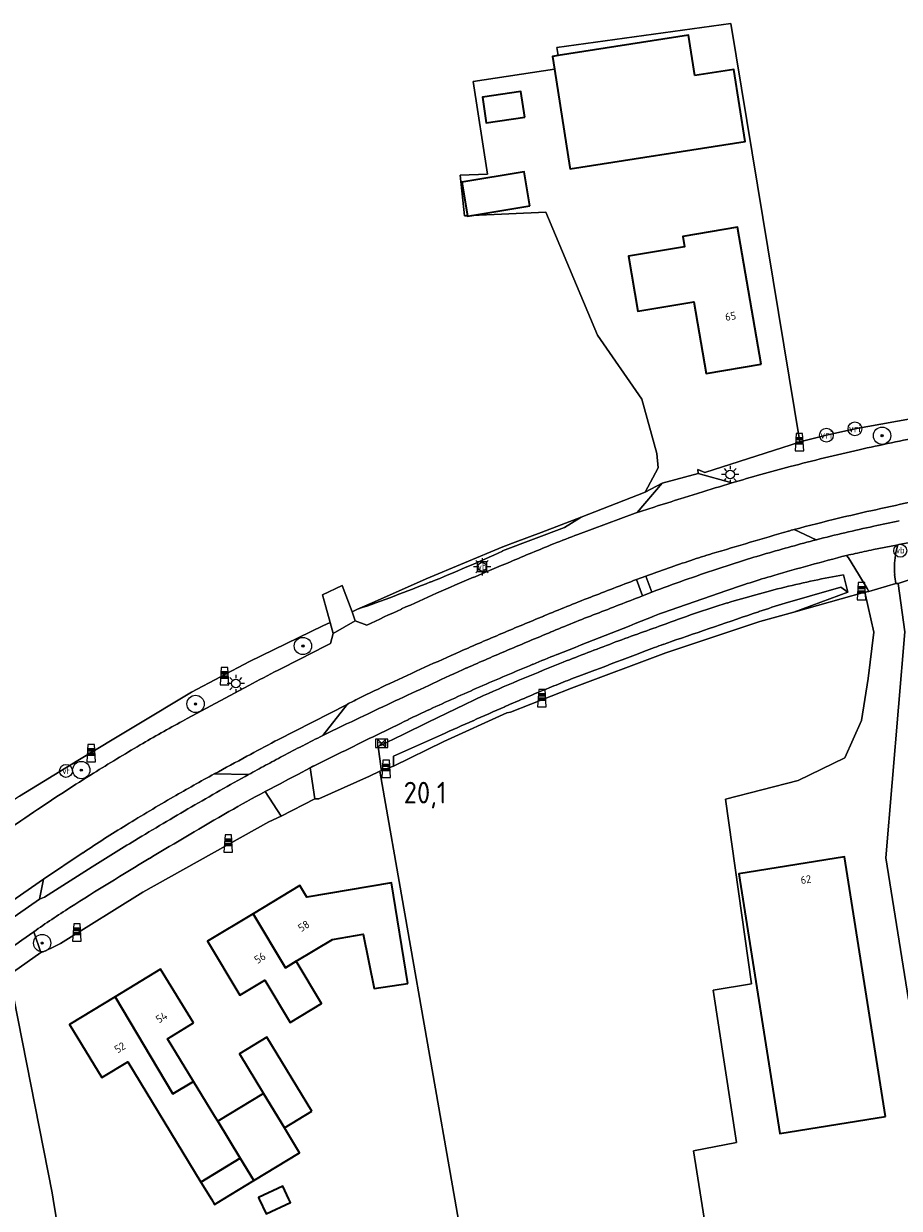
# Model space of a CAD drawing. Header units: metres. Extents: x 125158 to 132124, y 450612 to 454469.
# Tile 39 of 173: x 125792 to 125893, y 451499 to 451636. Entities that reach past the tile are written whole.
import ezdxf
from ezdxf.enums import TextEntityAlignment as Align

# ---------------------------------------------------------------- set-up
doc = ezdxf.new("R2010")
doc.units = ezdxf.units.M
doc.layers.get('0').update_dxf_attribs({"color": 8})
for name, color, linetype, lineweight in [('B-XX-GR-BOOM-S', 8, 'Continuous', 25), ('B-XX-IE-MEUBILAIR_WEGMEUBILAIR-S', 8, 'Continuous', 25), ('B-XX-KL-BRANDSTOF_LOCATIEPAAL-S', 8, 'Continuous', 25), ('B-XX-KL-ET_LS_OV_LICHTMAST-S', 8, 'Continuous', 25), ('B-XX-OG-BEBOUWING-GV', 8, 'Continuous', 35), ('B-XX-OG-BEBOUWING-T18', 8, 'Continuous', 18), ('B-XX-OG-TERREIN_CULTUURSCHEIDING-GV', 8, 'Continuous', 18), ('B-XX-OG-WATER-GV', 8, 'Continuous', 18), ('B-XX-OG-WEG-GV', 8, 'Continuous', 18), ('B-XX-VW-HECTOMETRERING-S', 8, 'Continuous', 25), ('B-XX-VW-VERKEERSTEKEN_BORD-S', 8, 'Continuous', 25), ('B-XX-VW-VERKEERSTEKEN_DRAAGCONSTRUCTIE-S', 8, 'Continuous', 25), ('B-XX-VW-VRI-S', 8, 'Continuous', 25)]:
    doc.layers.add(name, color=color, linetype=linetype, lineweight=lineweight)
doc.layers.add('TOPOT30', color=1, linetype='Continuous')
doc.styles.add('ISO', font='iso', dxfattribs={"height": 5})
doc.styles.add('NLCS-ISO', font='NLCS-ISO.ttf')
doc.styles.add('NLCS-ISO-M-T18', font='NLCS-ISO.ttf', dxfattribs={"height": 1.8})

# ---------------------------------------------------------------- blocks, each defined once
blk = doc.blocks.new('SIE-WEG_VERKEERSBORD-SO')
at = {"color": 0, "linetype": 'ByBlock', "lineweight": 18}
blk.add_lwpolyline([(-1.125, -1.125), (1.125, -1.125), (1.125, 1.125), (-1.125, 1.125)], close=True, dxfattribs=at)
at = {"color": 0, "linetype": 'ByBlock', "lineweight": 18, "style": 'NLCS-ISO'}
blk.add_text('vb', height=1.5, dxfattribs=at).set_placement((0, 0), align=Align.MIDDLE_CENTER)
blk = doc.blocks.new('SIE-WATER_VERKLIKKER_TRANSPORTLEIDING-SO')
at = {"color": 0, "linetype": 'ByBlock', "lineweight": 18}
blk.add_circle((0, 0), 1.5, dxfattribs=at)
at = {"color": 0, "linetype": 'ByBlock', "lineweight": 18, "style": 'NLCS-ISO'}
blk.add_text('vt', height=1.5, dxfattribs=at).set_placement((0, 0), align=Align.MIDDLE_CENTER)
blk = doc.blocks.new('SIE-WEG_PAAL_VERKEERSBORD-SO')
at = {"color": 0, "linetype": 'ByBlock', "lineweight": 18}
blk.add_circle((0, 0), 1.5, dxfattribs=at)
at = {"color": 0, "linetype": 'ByBlock', "lineweight": 18, "style": 'NLCS-ISO'}
blk.add_text('vb', height=1.5, dxfattribs=at).set_placement((0, 0.13), align=Align.MIDDLE_CENTER)
blk = doc.blocks.new('SIE-WEG_PAAL_GRENSPAAL-SO')
at = {"linetype": 'ByBlock', "lineweight": 18}
h = blk.add_hatch(color=0, dxfattribs=at)
h.dxf.hatch_style = 1
h.paths.add_polyline_path([(0.90625, -0.5), (0.875, 0), (-0.875, 0), (-0.90625, -0.5)])
h.paths.add_polyline_path([(-0.8125, 1), (-0.84375, 0.5), (0.84375, 0.5), (0.8125, 1)])
at = {"color": 0, "linetype": 'ByBlock', "lineweight": 18}
blk.add_lwpolyline([(-1, -2), (1, -2), (0.75, 2), (-0.75, 2)], close=True, dxfattribs=at)
for points in [[(0.875, 0), (-0.875, 0)], [(0.84375, 0.5), (-0.84375, 0.5)], [(0.8125, 1), (-0.8125, 1)], [(0.90625, -0.5), (-0.90625, -0.5)]]:
    blk.add_lwpolyline(points, dxfattribs=at)
blk = doc.blocks.new('SKL-VRI_PAAL-SO')
at = {"lineweight": 18}
blk.add_circle((0, 0), 1.59, dxfattribs=at)
at = {"lineweight": 18, "style": 'NLCS-ISO'}
blk.add_text('vri', height=1.8, dxfattribs=at).set_placement((-0.06, 0.08), align=Align.MIDDLE_CENTER)
blk = doc.blocks.new('SKL-ET_OV_LICHTMAST-SO')
at = {"color": 0, "linetype": 'ByBlock', "lineweight": 18}
for points in [[(-1.25, 0), (-2, 0)], [(-1.41, 1.41), (-0.88, 0.88)], [(0, 2), (0, 1.25)], [(0.88, 0.88), (1.41, 1.41)], [(2, 0), (1.25, 0)], [(-1.41, -1.41), (-0.88, -0.88)], [(0, -1.25), (0, -2)], [(0.88, -0.88), (1.41, -1.41)]]:
    blk.add_lwpolyline(points, dxfattribs=at)
blk.add_circle((0, 0), 1, dxfattribs=at)
blk = doc.blocks.new('SIE-WEG_PAAL_HECTOMETERPAAL-SO')
at = {"color": 0, "linetype": 'ByBlock', "lineweight": 18}
blk.add_lwpolyline([(-1.44375, -0.94375), (1.44375, -0.94375), (1.44375, 0.94375), (-1.44375, 0.94375)], close=True, dxfattribs=at)
at = {"color": 0, "linetype": 'ByBlock', "lineweight": 18, "style": 'NLCS-ISO'}
blk.add_text('hm', height=1.5, dxfattribs=at).set_placement((0, 0), align=Align.MIDDLE_CENTER)
blk = doc.blocks.new('SGR-BOOM_01-SO')
at = {"linetype": 'ByBlock', "lineweight": 18}
h = blk.add_hatch(color=0, dxfattribs=at)
h.dxf.hatch_style = 1
edge = h.paths.add_edge_path()
edge.add_arc((0, 0), 0.25, 0, 360)
at = {"color": 0, "linetype": 'ByBlock', "lineweight": 18}
for radius in [2, 0.25]:
    blk.add_circle((0, 0), radius, dxfattribs=at)
blk = doc.blocks.new('kilometerpaal')
at = {"color": 0}
for p, q in [((-0.44, 0.44), (0.44, -0.44)), ((-0.44, -0.44), (-0.44, 0.44)), ((0.44, 0.44), (-0.44, -0.44)), ((0.44, -0.44), (0.44, 0.44))]:
    blk.add_line(p, q, dxfattribs=at)
at = {"color": 0, "style": 'ISO'}
blk.add_attdef('KILOMETERPAAL', (0.59, 0.87), '', height=2.5, dxfattribs=at)

msp = doc.modelspace()

# ---------------------------------------------------------------- linework, layer by layer
at = {"layer": 'B-XX-OG-BEBOUWING-GV'}
for points in [[(125869.45, 451629.73), (125868.73, 451634.39), (125853.68, 451632.04), (125853.04, 451631.94), (125853.27, 451630.47), (125855.04, 451619.14), (125855.06, 451618.98), (125875.27, 451622.14), (125873.97, 451630.44)], [(125849.82, 451624.93), (125849.39, 451627.89), (125844.93, 451627.24), (125845.37, 451624.28)], [(125850.41, 451614.69), (125849.77, 451618.62), (125842.56, 451617.43), (125843.2, 451613.56), (125843.21, 451613.5), (125843.72, 451613.59)], [(125877.11, 451596.43), (125874.4, 451612.22), (125868.07, 451611.16), (125868.27, 451609.98), (125861.82, 451608.89), (125862.88, 451602.53), (125869.34, 451603.62), (125870.76, 451595.34)], [(125891.48, 451509.54), (125886.74, 451539.52), (125874.55, 451537.59), (125879.3, 451507.61)], [(125836.34, 451524.93), (125834.42, 451536.54), (125824.67, 451534.89), (125823.87, 451536.22), (125818.45, 451532.97), (125822.18, 451526.73), (125823.43, 451527.48), (125827.62, 451530), (125831.18, 451530.62), (125832.42, 451524.33)], [(125822.18, 451526.73), (125818.45, 451532.97), (125813.2, 451529.81), (125816.94, 451523.58), (125819.81, 451525.3), (125822.74, 451520.42), (125826.36, 451522.6), (125823.43, 451527.48)], [(125811.56, 451520.37), (125807.78, 451526.58), (125802.52, 451523.39), (125809.17, 451512.16), (125811.56, 451513.61), (125808.56, 451518.54)], [(125809.17, 451512.16), (125802.52, 451523.39), (125797.26, 451520.18), (125800.98, 451514.06), (125803.98, 451515.88), (125812.44, 451501.98), (125816.97, 451504.74), (125814.37, 451509.01), (125814.04, 451509.55), (125811.56, 451513.61)], [(125825.23, 451510.16), (125820.03, 451518.7), (125816.87, 451516.78), (125819.65, 451512.22), (125822.08, 451508.25)], [(125822.08, 451508.25), (125819.65, 451512.22), (125814.37, 451509.01), (125816.97, 451504.74), (125818.54, 451502.16), (125823.83, 451505.38)], [(125818.54, 451502.16), (125816.97, 451504.74), (125812.44, 451501.98), (125813.64, 451500), (125814.01, 451499.4), (125814.99, 451500)], [(125822.59, 451500), (125821.88, 451501.52), (125819.07, 451500.22), (125819.17, 451500), (125819.96, 451498.31), (125822.77, 451499.62)]]:
    msp.add_lwpolyline(points, close=True, dxfattribs=at)
at = {"layer": 'B-XX-OG-TERREIN_CULTUURSCHEIDING-GV'}
for points in [[(125791.49, 451546.53), (125798.23, 451550.66), (125811.34, 451558.55), (125818.06, 451562.09), (125826.5, 451566.19), (125827.37, 451566.6), (125826.86, 451568.4), (125826.47, 451569.79), (125828.76, 451570.85), (125829.88, 451567.81), (125830.53, 451568.12), (125832.46, 451568.97), (125838.43, 451571.64), (125847.3, 451575.34), (125848.71, 451575.86), (125851.72, 451577), (125856.36, 451578.75), (125863.72, 451581.64), (125865.22, 451584.44), (125865.08, 451586.11), (125863.34, 451592.37), (125858.23, 451599.78), (125852.26, 451613.95), (125843.72, 451613.59), (125843.21, 451613.5), (125843.2, 451613.56), (125842.87, 451613.55), (125842.36, 451618.24), (125845.52, 451618.37), (125843.87, 451629.04), (125853.27, 451630.47), (125853.04, 451631.94), (125853.68, 451632.04), (125853.53, 451632.97), (125873.61, 451635.73), (125881.61, 451587.44), (125884.66, 451588.22), (125887.96, 451588.95), (125910.22, 451592.95)], [(125926.23, 451488.82), (125925.16, 451500), (125923.61, 451510.04), (125921.09, 451537.52), (125914.65, 451575.94), (125913.64, 451575.72), (125912.58, 451575.8), (125912.42, 451575.76), (125910.15, 451575.17), (125908.94, 451574.85), (125894.67, 451571.68), (125893.08, 451571.12), (125892.96, 451571.11), (125893.72, 451565.52), (125891.52, 451539.41), (125894.14, 451523.05), (125907.14, 451525.14), (125907.57, 451522.56), (125908.68, 451522.75), (125912.12, 451502.53), (125910.89, 451502.32), (125911.27, 451500), (125911.65, 451497.67)], [(125894.14, 451523.05), (125891.52, 451539.41), (125893.72, 451565.52), (125892.96, 451571.11), (125892.68, 451571.1), (125889.57, 451570.16), (125889.32, 451570.15), (125889.11, 451570.09), (125890.12, 451565.49), (125889.47, 451560.11), (125888.72, 451555.26), (125886.78, 451550.95), (125881.39, 451548.36), (125872.99, 451546.21), (125876.01, 451524.88), (125871.59, 451524.13), (125874.28, 451506.57), (125869.33, 451505.6), (125870.21, 451500), (125873.64, 451478.35)], [(125873.64, 451478.35), (125870.21, 451500), (125869.33, 451505.6), (125874.28, 451506.57), (125871.59, 451524.13), (125876.01, 451524.88), (125872.99, 451546.21), (125881.39, 451548.36), (125886.78, 451550.95), (125888.72, 451555.26), (125889.47, 451560.11), (125890.12, 451565.49), (125889.11, 451570.09), (125880.89, 451567.78), (125876.98, 451566.72), (125866.1, 451563.09), (125855.21, 451559.01), (125848.18, 451556.25), (125847.75, 451556.16), (125840.49, 451552.85), (125834.67, 451550.01), (125833.29, 451549.5), (125833.11, 451549.42), (125841.75, 451500), (125844.99, 451481.47)], [(125781.27, 451425.33), (125806.54, 451431.15), (125810.15, 451410.72), (125811.27, 451410.92), (125834.21, 451415.22), (125822.69, 451477.59), (125844.99, 451481.47), (125841.75, 451500), (125833.11, 451549.42), (125831.9, 451548.87), (125826.04, 451546.24), (125825.57, 451546.23), (125821.69, 451544.23), (125820.29, 451543.59), (125805.72, 451535.44), (125796.22, 451529.52), (125795.21, 451529.04), (125794.2, 451528.56), (125793.96, 451528.48), (125790.78, 451526.28)], [(125780.2, 451439.31), (125799.08, 451442.93), (125799.5, 451441.72), (125795.88, 451440.94), (125798.72, 451435.12), (125805.82, 451436.12), (125795.37, 451500), (125795.25, 451500.76), (125790.33, 451525.78)], [(125790.33, 451525.78), (125795.25, 451500.76), (125795.37, 451500), (125805.82, 451436.12), (125798.72, 451435.12), (125795.88, 451440.94), (125799.5, 451441.72), (125799.08, 451442.93), (125780.2, 451439.31)]]:
    msp.add_lwpolyline(points, dxfattribs=at)
for points in [[(125881.61, 451587.44), (125873.61, 451635.73), (125853.53, 451632.97), (125853.68, 451632.04), (125868.73, 451634.39), (125869.45, 451629.73), (125873.97, 451630.44), (125875.27, 451622.14), (125855.06, 451618.98), (125855.04, 451619.14), (125853.27, 451630.47), (125843.87, 451629.04), (125845.52, 451618.37), (125842.36, 451618.24), (125842.87, 451613.55), (125843.2, 451613.56), (125842.56, 451617.43), (125849.77, 451618.62), (125850.41, 451614.69), (125843.72, 451613.59), (125852.26, 451613.95), (125858.23, 451599.78), (125863.34, 451592.37), (125865.08, 451586.11), (125865.22, 451584.44), (125863.72, 451581.64), (125865.71, 451582.68), (125869.85, 451583.78), (125869.8, 451584.26), (125870.63, 451583.9), (125881.54, 451587.42)], [(125849.82, 451624.93), (125845.37, 451624.28), (125844.93, 451627.24), (125849.39, 451627.89)], [(125877.11, 451596.43), (125870.76, 451595.34), (125869.34, 451603.62), (125862.88, 451602.53), (125861.82, 451608.89), (125868.27, 451609.98), (125868.07, 451611.16), (125874.4, 451612.22)], [(125874.55, 451537.59), (125886.74, 451539.52), (125891.48, 451509.54), (125879.3, 451507.61)], [(125816.94, 451523.58), (125813.2, 451529.81), (125818.45, 451532.97), (125823.87, 451536.22), (125824.67, 451534.89), (125834.42, 451536.54), (125836.34, 451524.93), (125832.42, 451524.33), (125831.18, 451530.62), (125827.62, 451530), (125823.43, 451527.48), (125826.36, 451522.6), (125822.74, 451520.42), (125819.81, 451525.3)], [(125818.54, 451502.16), (125814.99, 451500), (125814.01, 451499.4), (125813.64, 451500), (125812.44, 451501.98), (125803.98, 451515.88), (125800.98, 451514.06), (125797.26, 451520.18), (125802.52, 451523.39), (125807.78, 451526.58), (125811.56, 451520.37), (125808.56, 451518.54), (125811.56, 451513.61), (125814.04, 451509.55), (125814.37, 451509.01), (125819.65, 451512.22), (125816.87, 451516.78), (125820.03, 451518.7), (125825.23, 451510.16), (125822.08, 451508.25), (125823.83, 451505.38)], [(125819.07, 451500.22), (125821.88, 451501.52), (125822.59, 451500), (125822.77, 451499.62), (125819.96, 451498.31), (125819.17, 451500)]]:
    msp.add_lwpolyline(points, close=True, dxfattribs=at)
at = {"layer": 'B-XX-OG-WATER-GV'}
for points in [[(125886.32, 451570.68), (125887.15, 451570.11), (125886.63, 451572.11)], [(125840.2, 451553.64), (125837.43, 451552.39), (125834.67, 451551.15), (125834.67, 451550.01), (125840.49, 451552.85), (125847.75, 451556.16), (125848.18, 451556.25), (125855.21, 451559.01), (125866.1, 451563.09), (125876.98, 451566.72), (125880.89, 451567.78), (125887.15, 451570.11), (125886.32, 451570.68)], [(125845.06, 451558.16), (125841.87, 451556.63), (125838.69, 451555.09), (125835.79, 451553.68), (125832.89, 451552.26), (125833.26, 451549.71), (125833.29, 451549.5), (125834.67, 451550.01), (125834.67, 451551.15), (125837.43, 451552.39), (125840.2, 451553.64)]]:
    msp.add_lwpolyline(points, dxfattribs=at)
for centre, radius, start, end in [((125907.9, 451455.3), 118.73, 100.3195, 103.6583), ((125907.87, 451455.37), 118.65, 103.6514, 106.9925), ((125986.18, 451213.83), 370.56, 105.6324, 106.6675), ((125907.38, 451456.89), 117.06, 106.9809, 108.9186), ((125903.85, 451488.67), 83.65, 106.6387, 108.8205), ((125907.49, 451456.36), 117.59, 108.8852, 110.8139), ((128548.34, 443727.64), 8282.85, 108.816114, 108.890694), ((125959.96, 451296.41), 285.86, 109.2521, 110.475), ((125960.91, 451293.78), 288.65, 110.4704, 111.6815), ((125892.21, 451491.14), 77.56, 109.8841, 110.6811), ((125884.33, 451512.87), 54.44, 108.9414, 109.8664), ((128571.41, 444408.1), 7650.38, 110.71907, 110.799194), ((125960.14, 451295.74), 286.54, 111.6837, 112.682), ((125959.12, 451297.99), 284.07, 112.6666, 113.6733), ((125881.6, 451489.37), 75.45, 110.7934, 112.5734), ((126017.07, 451163.43), 428.43, 112.5695, 113.3144), ((126264.36, 450606.24), 1038.01, 113.67751, 113.89811), ((126286, 450556.04), 1092.67, 113.86934, 114.07892)]:
    msp.add_arc(centre, radius, start, end, dxfattribs=at)
at = {"layer": 'B-XX-OG-WATER-GV', "extrusion": (0, 0, -1)}
for centre, radius, start, end in [((-125986.18, 451213.83), 370.56, 73.3325, 74.3676), ((-125903.85, 451488.67), 83.65, 71.1795, 73.3613), ((-128548.34, 443727.64), 8282.85, 71.109306, 71.183886), ((-125892.21, 451491.14), 77.56, 69.3189, 70.1159), ((-125884.33, 451512.87), 54.44, 70.1336, 71.0586), ((-128571.41, 444408.1), 7650.38, 69.200806, 69.28093), ((-125881.6, 451489.37), 75.45, 67.4266, 69.2066), ((-126017.07, 451163.43), 428.43, 66.6856, 67.4305), ((-126264.36, 450606.24), 1038.01, 66.10189, 66.32249), ((-126286, 450556.04), 1092.67, 65.92108, 66.13066)]:
    msp.add_arc(centre, radius, start, end, dxfattribs=at)
at = {"layer": 'B-XX-OG-WEG-GV'}
for points in [[(125918.56, 451591.84), (125922.15, 451594.93), (125922.04, 451595.3), (125920.85, 451594.51), (125912, 451593.31), (125911.29, 451593.17), (125910.22, 451592.95), (125887.96, 451588.95), (125884.66, 451588.22), (125881.61, 451587.44), (125881.54, 451587.42), (125870.63, 451583.9), (125869.8, 451584.26)], [(125873.75, 451582.71), (125869.85, 451583.78), (125865.71, 451582.68), (125862.82, 451579.28)], [(125869.8, 451584.26), (125869.85, 451583.78), (125873.75, 451582.71)], [(125855.97, 451576.76), (125862.58, 451579.2), (125862.82, 451579.28), (125865.71, 451582.68), (125863.72, 451581.64), (125856.36, 451578.75), (125854.41, 451577.55), (125847.27, 451574.85)], [(125862.82, 451579.28), (125862.58, 451579.2), (125855.97, 451576.76)], [(125847.27, 451574.85), (125854.41, 451577.55), (125856.36, 451578.75), (125851.72, 451577), (125848.71, 451575.86), (125847.3, 451575.34), (125838.43, 451571.64), (125832.46, 451568.97), (125830.53, 451568.12)], [(125883.49, 451576.14), (125880.95, 451577.33)], [(125880.95, 451577.33), (125883.49, 451576.14)], [(125890.11, 451575.01), (125892.75, 451575.54), (125892.89, 451575.57), (125893.02, 451575.59), (125901.98, 451577.21)], [(125901.98, 451577.21), (125893.02, 451575.59), (125892.89, 451575.57)], [(125892.89, 451575.57), (125892.75, 451575.54), (125890.11, 451575.01)], [(125892.68, 451571.1), (125892.96, 451571.11), (125893.08, 451571.12), (125894.67, 451571.68), (125908.94, 451574.85), (125910.15, 451575.17), (125912.42, 451575.76), (125912.58, 451575.8), (125913.64, 451575.72), (125914.65, 451575.94), (125914.86, 451575.99)], [(125886.63, 451572.11), (125887.15, 451570.11), (125880.89, 451567.78), (125889.11, 451570.09), (125889.32, 451570.15), (125889.57, 451570.16), (125889.35, 451570.53), (125888.47, 451571.99), (125887.94, 451572.86), (125887.21, 451574.07), (125886.99, 451574.34)], [(125886.99, 451574.34), (125887.21, 451574.07), (125887.94, 451572.86), (125888.47, 451571.99), (125889.35, 451570.53), (125889.57, 451570.16), (125892.68, 451571.1)], [(125862.74, 451571.57), (125863.81, 451571.95)], [(125863.41, 451569.66), (125862.74, 451571.57)], [(125863.81, 451571.95), (125864.52, 451570.09)], [(125864.52, 451570.09), (125863.41, 451569.66)], [(125865.39, 451567.58), (125865.74, 451567.71), (125873.17, 451570.29)], [(125873.17, 451570.29), (125865.74, 451567.71)], [(125830.53, 451568.12), (125829.88, 451567.81)], [(125831.59, 451566.3), (125830.26, 451566.79), (125827.72, 451565.32), (125827.39, 451564.18)], [(125829.88, 451567.81), (125830.26, 451566.79), (125831.59, 451566.3)], [(125865.74, 451567.71), (125865.39, 451567.58)], [(125827.39, 451564.18), (125827.72, 451565.32), (125827.37, 451566.6), (125826.5, 451566.19), (125818.06, 451562.09), (125811.34, 451558.55), (125798.23, 451550.66), (125791.49, 451546.53), (125785.79, 451542.67), (125785.3, 451542.34), (125783.26, 451542.12), (125783.34, 451541.05), (125783.4, 451540.32)], [(125810.29, 451555.21), (125810.84, 451555.5), (125817.97, 451559.32)], [(125817.97, 451559.32), (125810.84, 451555.5), (125810.29, 451555.21)], [(125826.5, 451553.55), (125829.31, 451557.14), (125821.32, 451553.05), (125820.98, 451552.88)], [(125820.98, 451552.88), (125821.32, 451553.05), (125829.31, 451557.14)], [(125825.03, 451549.81), (125825.57, 451546.23), (125826.04, 451546.24), (125831.9, 451548.87), (125833.11, 451549.42), (125833.29, 451549.5), (125833.26, 451549.71), (125832.89, 451552.26), (125835.79, 451553.68), (125838.69, 451555.09), (125841.87, 451556.63), (125845.06, 451558.16)], [(125829.31, 451557.14), (125826.5, 451553.55)], [(125817.94, 451549.04), (125813.97, 451549.12)], [(125813.97, 451549.12), (125817.94, 451549.04)], [(125819.84, 451547.07), (125821.57, 451547.98), (125822.55, 451548.5), (125823.61, 451549.06), (125825.03, 451549.81)], [(125793.13, 451530.89), (125793.96, 451528.48), (125794.2, 451528.56), (125795.21, 451529.04), (125796.22, 451529.52), (125805.72, 451535.44), (125820.29, 451543.59), (125821.69, 451544.23), (125819.84, 451547.07)], [(125777.88, 451525.18), (125781.94, 451528.17), (125791.11, 451534.77), (125794.24, 451536.95), (125798.83, 451540.02)], [(125798.83, 451540.02), (125794.24, 451536.95), (125793.79, 451534.66), (125794.37, 451534.88), (125799.89, 451538.37)], [(125799.89, 451538.37), (125794.37, 451534.88), (125793.79, 451534.66), (125787.03, 451529.97), (125784.97, 451528.44), (125785.04, 451528.35), (125782.54, 451526.52)], [(125789.06, 451528.02), (125790.26, 451528.86), (125791.07, 451529.43), (125791.76, 451529.92), (125793.13, 451530.89)]]:
    msp.add_lwpolyline(points, dxfattribs=at)
for points in [[(125830.26, 451566.79), (125829.88, 451567.81), (125828.76, 451570.85), (125826.47, 451569.79), (125826.86, 451568.4), (125827.37, 451566.6), (125827.72, 451565.32)], [(125863.41, 451569.66), (125864.52, 451570.09), (125863.81, 451571.95), (125862.74, 451571.57)], [(125819.84, 451547.07), (125821.69, 451544.23), (125825.57, 451546.23), (125825.03, 451549.81), (125823.61, 451549.06), (125822.55, 451548.5), (125821.57, 451547.98)], [(125793.79, 451534.66), (125794.24, 451536.95), (125791.11, 451534.77), (125781.94, 451528.17), (125784.97, 451528.44), (125787.03, 451529.97)], [(125789.06, 451528.02), (125790.78, 451526.28), (125793.96, 451528.48), (125793.13, 451530.89), (125791.76, 451529.92), (125791.07, 451529.43), (125790.26, 451528.86)]]:
    msp.add_lwpolyline(points, close=True, dxfattribs=at)
at = {"layer": 'B-XX-OG-WEG-GV', "extrusion": (0, 0, -1)}
for centre, radius, start, end in [((-125961.92, 451259.79), 334.9, 77.3286, 78.6264), ((-125943.06, 451343.65), 248.94, 75.4365, 77.3292), ((-125925.65, 451410.88), 179.49, 73.193, 75.4213), ((-126185.44, 450551.14), 1077.63, 72.97401, 73.18758), ((-126048.03, 451008.57), 600.02, 72.21713, 72.52964), ((-125956.08, 451300.39), 294.06, 72.5502, 72.9597), ((-126156.29, 450368.54), 1239.93, 77.58925, 77.8035), ((-125938.17, 451352.3), 239.16, 71.6346, 72.1284), ((-125924.8, 451420.53), 162.77, 76.2356, 77.5847), ((-125960.41, 451275.34), 312.27, 75.2584, 76.2269), ((-125939.63, 451353.97), 229.15, 76.6713, 77.5234), ((-125941.17, 451346.87), 236.42, 77.5315, 78.2631), ((-125890.71, 451482.83), 100.15, 67.9822, 69.6987), ((-127189.97, 447113.8), 4651.53, 73.53355, 73.64644), ((-125888.19, 451549.92), 28.35, 73.763, 75.206), ((-125939.04, 451356.54), 226.52, 75.8058, 76.668), ((-125768.84, 451745.69), 187.99, 245.3405, 246.7217), ((-125974.26, 451276.98), 322.31, 66.9703, 67.9318), ((-125926.67, 451408.03), 173.56, 73.618, 75.5968), ((-125906.63, 451493.19), 83.47, 77.814, 78.5826), ((-125902.41, 451572.88), 9.89, 8.6344, 15.7443), ((-126008.05, 451187.45), 417.94, 66.8732, 67.5087), ((-125963.32, 451295.82), 293.51, 70.181, 71.2527), ((-125890.14, 451511.42), 65.83, 71.2629, 73.5339), ((-125926.57, 451408.29), 173.29, 71.6441, 73.6262), ((-125954.17, 451313.86), 269, 73.6789, 75.5366), ((-125950.04, 451290.04), 291.2, 77.4948, 77.903), ((-125902.38, 451572.88), 9.87, 1.5863, 8.7095), ((-125768.72, 451746.15), 188.46, 246.7419, 248.1195), ((-125926.43, 451408.67), 172.88, 70.3321, 71.6477), ((-125907.9, 451455.3), 118.73, 76.3417, 79.6805), ((-125902.67, 451572.87), 10.15, 355.7576, 1.5701), ((-125902.76, 451572.91), 10.25, 349.8054, 355.5575), ((-125770.49, 451741.73), 183.69, 248.1178, 249.5198), ((-126011.55, 451179.83), 426.33, 66.2205, 66.8435), ((-126012.14, 451176.28), 422.57, 68.5143, 69.2949), ((-125926.57, 451408.2), 173.38, 69.0281, 70.3397), ((-125910.66, 451462.4), 114.22, 70.8405, 73.6878), ((-125770.28, 451742.01), 184.03, 249.4905, 250.8897), ((-126007.3, 451189.69), 415.59, 65.5984, 66.2083), ((-126011.59, 451177.85), 420.92, 67.7218, 68.5054), ((-126004.13, 451197.97), 397.43, 68.4385, 69.2637), ((-125907.87, 451455.37), 118.65, 73.0075, 76.3486), ((-126007.91, 451188.64), 416.79, 64.9733, 65.5814), ((-125907.38, 451456.89), 117.06, 71.0814, 73.0191), ((-126011.03, 451179.25), 419.4, 67.0044, 67.7206), ((-126002.67, 451201.28), 393.83, 67.6261, 68.4588), ((-129372.61, 442677.12), 9557.24, 68.394818, 68.466309), ((-125880.87, 451526.38), 44.01, 68.3537, 69.4089), ((-125907.49, 451456.36), 117.59, 69.1861, 71.1148), ((-126013.54, 451173.52), 425.66, 66.2892, 66.9951), ((-126009.74, 451184.12), 412.38, 66.8972, 67.6262), ((-125959.96, 451296.41), 285.86, 69.525, 70.7479), ((-126213, 450803.05), 853.24, 62.6776, 63.13199), ((-125960.91, 451293.78), 288.65, 68.3185, 69.5296), ((-126005.1, 451194.07), 403.45, 64.9427, 66.2118), ((-126008.61, 451187.24), 409.07, 66.1357, 66.8706), ((-125907.59, 451426.39), 146.82, 67.2215, 68.4016), ((-126144.27, 450897.02), 729.4, 65.27711, 65.61358), ((-126129.28, 450898.39), 719.48, 66.69384, 67.22346), ((-125960.14, 451295.74), 286.54, 67.318, 68.3163), ((-125950.32, 451311.43), 281.01, 61.9013, 62.6832), ((-125959.12, 451297.99), 284.07, 66.3267, 67.3334), ((-125901.12, 451416.61), 157.82, 63.4779, 64.9236), ((-126141.37, 450903.23), 722.53, 64.94011, 65.27982), ((-126059.39, 451073.77), 530.78, 65.4495, 66.1329), ((-125911.54, 451396.39), 180.56, 62.9067, 63.3836), ((-126153.52, 450877.19), 751.27, 64.62626, 64.94204), ((-125957.89, 451289.52), 294.89, 64.4937, 64.6389), ((-125880.96, 451464.36), 101.36, 63.8964, 65.4586), ((-125889.28, 451409.48), 165.76, 59.6033, 61.5409), ((-126136.34, 450913.6), 711.01, 64.16584, 64.55976), ((-123903.99, 455493.03), 4386.25, 243.86093, 243.91277), ((-125981.7, 451247.22), 343.4, 62.6965, 63.1315), ((-132048.43, 438885.79), 14110.58, 63.831278, 63.864535), ((-125911.73, 451371.1), 210.22, 57.9017, 59.6186), ((-126017.37, 451178.96), 422.35, 61.7917, 62.2906), ((-125980.05, 451251.36), 338.97, 62.1828, 62.6235), ((-126097.06, 451029.91), 591.36, 61.39955, 61.81377), ((-125953.95, 451300.96), 282.92, 61.7178, 62.1704), ((-125934.02, 451335.55), 252.19, 56.1589, 57.9046), ((-125906.36, 451379.63), 193.03, 59.7988, 61.4049), ((-126004.06, 451213.07), 384.08, 59.8822, 61.014), ((-125954.25, 451300), 283.91, 61.3053, 61.7562), ((-125832.01, 451536.62), 14.93, 62.1021, 63.8855), ((-125942.79, 451316.87), 265.6, 58.446, 59.818), ((-125878.24, 451436.56), 124.99, 59.9603, 62.1453), ((-126005.49, 451228.87), 380.59, 54.7472, 56.1656), ((-126003.73, 451213.65), 383.42, 58.7478, 59.8816), ((-126128.96, 451002.71), 626.08, 58.99681, 59.97296), ((-125868.08, 451437.41), 123.79, 55.9834, 58.7153), ((-125917.27, 451355.19), 217.56, 57.349, 58.875), ((-126040.7, 451149.56), 454.75, 57.6406, 58.998), ((-125850.53, 451449.74), 99.4, 54.7317, 57.6288)]:
    msp.add_arc(centre, radius, start, end, dxfattribs=at)
at = {"layer": 'B-XX-OG-WEG-GV'}
for centre, radius, start, end in [((125961.92, 451259.79), 334.9, 101.3736, 102.6714), ((125943.06, 451343.65), 248.94, 102.6708, 104.5635), ((125925.65, 451410.88), 179.49, 104.5787, 106.807), ((126185.44, 450551.14), 1077.63, 106.81242, 107.02599), ((126048.03, 451008.57), 600.02, 107.47036, 107.78287), ((125956.08, 451300.39), 294.06, 107.0403, 107.4498), ((126156.29, 450368.54), 1239.93, 102.1965, 102.41075), ((125938.17, 451352.3), 239.16, 107.8716, 108.3654), ((125924.8, 451420.53), 162.77, 102.4153, 103.7644), ((125960.41, 451275.34), 312.27, 103.7731, 104.7416), ((125939.63, 451353.97), 229.15, 102.4766, 103.3287), ((125941.17, 451346.87), 236.42, 101.7369, 102.4685), ((125890.71, 451482.83), 100.15, 110.3013, 112.0178), ((127189.97, 447113.8), 4651.53, 106.35356, 106.46645), ((125888.19, 451549.92), 28.35, 104.794, 106.237), ((125939.04, 451356.54), 226.52, 103.332, 104.1942), ((125768.84, 451745.69), 187.99, 293.2783, 294.6595), ((125974.26, 451276.98), 322.31, 112.0682, 113.0297), ((125926.67, 451408.03), 173.56, 104.4032, 106.382), ((125906.63, 451493.19), 83.47, 101.4174, 102.186), ((125902.41, 451572.88), 9.89, 164.2557, 171.3656), ((126008.05, 451187.45), 417.94, 112.4913, 113.1268), ((125963.32, 451295.82), 293.51, 108.7473, 109.819), ((125890.14, 451511.42), 65.83, 106.4661, 108.7371), ((125926.57, 451408.29), 173.29, 106.3738, 108.3559), ((125954.17, 451313.86), 269, 104.4634, 106.3211), ((125950.04, 451290.04), 291.2, 102.097, 102.5052), ((125902.38, 451572.88), 9.87, 171.2905, 178.4137), ((125768.72, 451746.15), 188.46, 291.8805, 293.2581), ((125926.43, 451408.67), 172.88, 108.3523, 109.6679), ((125902.67, 451572.87), 10.15, 178.4299, 184.2424), ((125902.76, 451572.91), 10.25, 184.4425, 190.1946), ((125770.49, 451741.73), 183.69, 290.4802, 291.8822), ((126011.55, 451179.83), 426.33, 113.1565, 113.7795), ((126012.14, 451176.28), 422.57, 110.7051, 111.4857), ((125926.57, 451408.2), 173.38, 109.6603, 110.9719), ((125910.66, 451462.4), 114.22, 106.3122, 109.1595), ((125770.28, 451742.01), 184.03, 289.1103, 290.5095), ((126007.3, 451189.69), 415.59, 113.7917, 114.4016), ((126011.59, 451177.85), 420.92, 111.4946, 112.2782), ((126004.13, 451197.97), 397.43, 110.7363, 111.5615), ((126007.91, 451188.64), 416.79, 114.4186, 115.0267), ((126011.03, 451179.25), 419.4, 112.2794, 112.9956), ((126002.67, 451201.28), 393.83, 111.5412, 112.3739), ((129372.61, 442677.12), 9557.24, 111.533691, 111.605182), ((125880.87, 451526.38), 44.01, 110.5911, 111.6463), ((126013.54, 451173.52), 425.66, 113.0049, 113.7108), ((126009.74, 451184.12), 412.38, 112.3738, 113.1028), ((126213, 450803.05), 853.24, 116.86801, 117.3224), ((126005.1, 451194.07), 403.45, 113.7882, 115.0573), ((126008.61, 451187.24), 409.07, 113.1294, 113.8643), ((125907.59, 451426.39), 146.82, 111.5984, 112.7785), ((126144.27, 450897.02), 729.4, 114.38642, 114.72289), ((126129.28, 450898.39), 719.48, 112.77654, 113.30616), ((125950.32, 451311.43), 281.01, 117.3168, 118.0987), ((125901.12, 451416.61), 157.82, 115.0764, 116.5221), ((126141.37, 450903.23), 722.53, 114.72018, 115.05989), ((126059.39, 451073.77), 530.78, 113.8671, 114.5505), ((125911.54, 451396.39), 180.56, 116.6164, 117.0933), ((126153.52, 450877.19), 751.27, 115.05796, 115.37374), ((125957.89, 451289.52), 294.89, 115.3611, 115.5063), ((125880.96, 451464.36), 101.36, 114.5414, 116.1036), ((125889.28, 451409.48), 165.76, 118.4591, 120.3967), ((126136.34, 450913.6), 711.01, 115.44024, 115.83416), ((123903.99, 455493.03), 4386.25, 296.08723, 296.13907), ((125981.7, 451247.22), 343.4, 116.8685, 117.3035), ((132048.43, 438885.79), 14110.58, 116.135465, 116.168722), ((125911.73, 451371.1), 210.22, 120.3814, 122.0983), ((126017.37, 451178.96), 422.35, 117.7094, 118.2083), ((125980.05, 451251.36), 338.97, 117.3765, 117.8172), ((126097.06, 451029.91), 591.36, 118.18623, 118.60045), ((125953.95, 451300.96), 282.92, 117.8296, 118.2822), ((125934.02, 451335.55), 252.19, 122.0954, 123.8411), ((125906.36, 451379.63), 193.03, 118.5951, 120.2012), ((126004.06, 451213.07), 384.08, 118.986, 120.1178), ((125954.25, 451300), 283.91, 118.2438, 118.6947), ((125832.01, 451536.62), 14.93, 116.1145, 117.8979), ((125942.79, 451316.87), 265.6, 120.182, 121.554), ((125878.24, 451436.56), 124.99, 117.8547, 120.0397), ((126005.49, 451228.87), 380.59, 123.8344, 125.2528), ((126003.73, 451213.65), 383.42, 120.1184, 121.2522), ((126128.96, 451002.71), 626.08, 120.02704, 121.00319), ((125868.08, 451437.41), 123.79, 121.2847, 124.0166), ((125917.27, 451355.19), 217.56, 121.125, 122.651), ((126040.7, 451149.56), 454.75, 121.002, 122.3594), ((125850.53, 451449.74), 99.4, 122.3712, 125.2683)]:
    msp.add_arc(centre, radius, start, end, dxfattribs=at)

# ---------------------------------------------------------------- block references
at = {"layer": 'B-XX-GR-BOOM-S', "xscale": 0.5, "yscale": 0.5, "zscale": 0.5}
for p in [(125891.09, 451588.16), (125824.21, 451563.88), (125811.81, 451557.19), (125798.62, 451549.55), (125794.1, 451529.58)]:
    msp.add_blockref('SGR-BOOM_01-SO', p, dxfattribs=at)
at = {"layer": 'B-XX-IE-MEUBILAIR_WEGMEUBILAIR-S', "xscale": 0.5, "yscale": 0.5, "zscale": 0.5}
for p in [(125881.54, 451587.42), (125888.71, 451570.22), (125815.15, 451560.38), (125851.81, 451557.85), (125799.76, 451551.49), (125833.83, 451549.7), (125815.59, 451541.07), (125798.12, 451530.8)]:
    msp.add_blockref('SIE-WEG_PAAL_GRENSPAAL-SO', p, dxfattribs=at)
at = {"layer": 'B-XX-KL-BRANDSTOF_LOCATIEPAAL-S', "xscale": 0.5, "yscale": 0.5, "zscale": 0.5}
msp.add_blockref('SIE-WATER_VERKLIKKER_TRANSPORTLEIDING-SO', (125796.85, 451549.46), dxfattribs=at)
at = {"layer": 'B-XX-KL-ET_LS_OV_LICHTMAST-S', "xscale": 0.5, "yscale": 0.5, "zscale": 0.5}
for p in [(125873.54, 451583.67), (125844.9, 451573.03), (125816.47, 451559.54)]:
    msp.add_blockref('SKL-ET_OV_LICHTMAST-SO', p, dxfattribs=at)
at = {"layer": 'B-XX-VW-HECTOMETRERING-S', "xscale": 0.5, "yscale": 0.5, "zscale": 0.5}
msp.add_blockref('SIE-WEG_PAAL_HECTOMETERPAAL-SO', (125833.3, 451552.65), dxfattribs=at)
at = {"layer": 'B-XX-VW-VERKEERSTEKEN_BORD-S', "xscale": 0.5, "yscale": 0.5, "zscale": 0.5}
msp.add_blockref('SIE-WEG_VERKEERSBORD-SO', (125844.9, 451573.03), dxfattribs=at)
at = {"layer": 'B-XX-VW-VERKEERSTEKEN_DRAAGCONSTRUCTIE-S', "xscale": 0.5, "yscale": 0.5, "zscale": 0.5}
msp.add_blockref('SIE-WEG_PAAL_VERKEERSBORD-SO', (125893.19, 451574.88), dxfattribs=at)
at = {"layer": 'B-XX-VW-VRI-S', "xscale": 0.5, "yscale": 0.5, "zscale": 0.5}
for p in [(125884.66, 451588.22), (125887.96, 451588.95)]:
    msp.add_blockref('SKL-VRI_PAAL-SO', p, dxfattribs=at)
at = {"layer": 'TOPOT30'}
ref = msp.add_blockref('kilometerpaal', (125833.3, 451552.65), dxfattribs=at)
ref.add_attrib('KILOMETERPAAL', '20,1', (125835.84, 451545.7), dxfattribs={"color": 0, "height": 2.5, "style": 'ISO'})

# ---------------------------------------------------------------- texts
at = {"layer": 'B-XX-OG-BEBOUWING-T18', "style": 'NLCS-ISO-M-T18'}
for s, rotation, p in [('65', 10, (125873.59, 451601.95)), ('62', 7.9, (125882.29, 451536.92)), ('58', 31.7, (125824.31, 451531.55)), ('56', 31.7, (125819.25, 451527.87)), ('54', 31.7, (125807.89, 451521)), ('52', 31.7, (125803.08, 451517.52))]:
    msp.add_text(s, height=0.9, rotation=rotation, dxfattribs=at).set_placement(p, align=Align.MIDDLE_CENTER)

doc.saveas('drawing.dxf')
